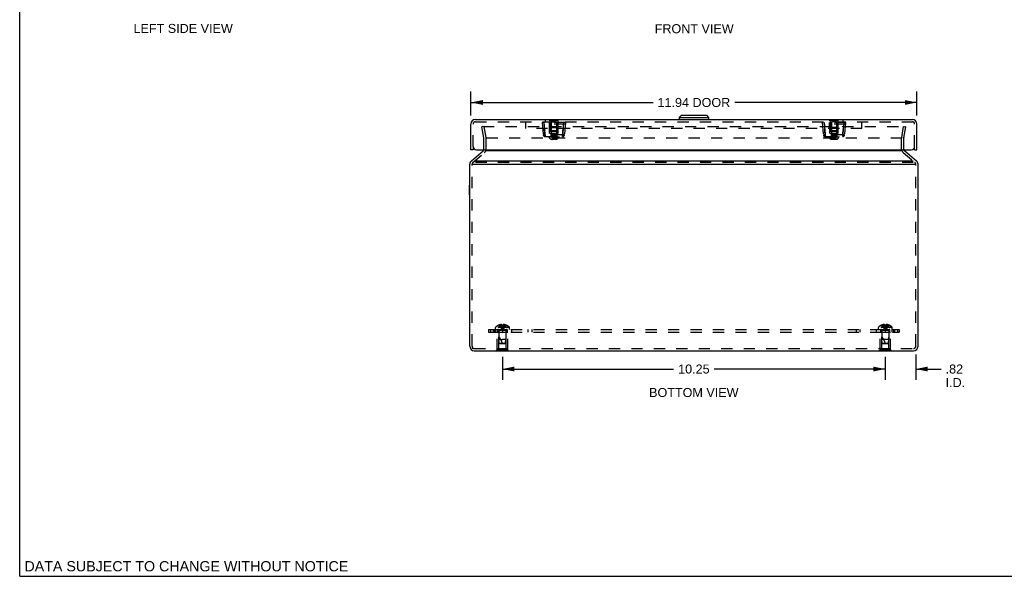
# Model space of a CAD drawing. Header units: inches. Extents: x 0 to 54.6, y 0 to 35.4.
# Tile 1 of 19: x 0 to 26.4, y 0 to 14.9. Entities that reach past the tile are written whole.
import ezdxf

# ---------------------------------------------------------------- set-up
doc = ezdxf.new("R2010")
doc.units = ezdxf.units.IN
doc.header["$LTSCALE"] = 3.005357
doc.header["$MEASUREMENT"] = 0
doc.linetypes.add('HIDDEN', pattern=[0.2, 0.1, -0.1])
doc.layers.get('0').update_dxf_attribs({"linetype": 'CONTINUOUS'})
for name, color, linetype in [('DEFAULT_2', 8, 'HIDDEN'), ('DIMENSIONS', 7, 'CONTINUOUS'), ('DOOR_ASSEMBLY', 7, 'CONTINUOUS'), ('SUBPANEL', 7, 'CONTINUOUS')]:
    doc.layers.add(name, color=color, linetype=linetype)
doc.styles.get("Standard").update_dxf_attribs({"font": 'arial.ttf'})
doc.dimstyles.new('DIMSTYLE_1', dxfattribs={"dimtxt": 0.241071, "dimasz": 0.321429, "dimexe": 0.09, "dimexo": 0.07, "dimgap": 0.0375, "dimtad": 0, "dimtih": 1, "dimtoh": 1, "dimzin": 4, "dimdsep": 46, "dimtxsty": 'Standard', "dimblk": '_FILLED', "dimblk1": '_FILLED', "dimblk2": '_FILLED', "dimcen": 0.09, "dimadec": 3, "dimazin": 1, "dimtfac": 1, "dimtdec": 3, "dimtofl": 0, "dimtmove": 0, "dimatfit": 3, "dimldrblk": '_FILLED', "dimfxl": 0, "dimtolj": 1, "dimtzin": 4, "dimarcsym": 0})

# ---------------------------------------------------------------- blocks, each defined once
blk = doc.blocks.new('_FILLED')
at = {"color": 0, "linetype": 'ByBlock'}
blk.add_solid([(0, 0), (-1, 0.2), (-1, -0.2)], dxfattribs=at)
blk = doc.blocks.new('*D7')
at = {"layer": 'DIMENSIONS', "color": 2, "linetype": 'Continuous'}
for p, q in [((23.175, 5.811), (23.175, 5.257)), ((23.99, 5.931), (23.99, 5.257)), ((23.175, 5.546), (22.532, 5.546)), ((23.99, 5.546), (24.668, 5.546))]:
    blk.add_line(p, q, dxfattribs=at)
at = {"layer": 'DIMENSIONS', "color": 2, "linetype": 'Continuous', "xscale": 0.3214285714, "yscale": 0.3214285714, "zscale": 0.3214285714}
blk.add_blockref('_FILLED', (23.175, 5.546), dxfattribs=at)
at = {"layer": 'DIMENSIONS', "color": 2, "linetype": 'Continuous', "xscale": 0.3214285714, "yscale": 0.3214285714, "zscale": 0.3214285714, "rotation": 180}
blk.add_blockref('_FILLED', (23.99, 5.546), dxfattribs=at)
at = {"layer": 'DIMENSIONS', "color": 2, "linetype": 'Continuous', "insert": (24.789, 5.667), "char_height": 0.2411, "width": 0.52247, "attachment_point": 1, "line_spacing_factor": 0.9}
blk.add_mtext('.82\\PI.D.', dxfattribs=at)
blk = doc.blocks.new('*D13')
at = {"layer": 'DIMENSIONS', "color": 2, "linetype": 'Continuous'}
for p, q in [((12.925, 5.871), (12.925, 5.257)), ((23.175, 5.871), (23.175, 5.257)), ((12.925, 5.546), (17.508, 5.546)), ((23.175, 5.546), (18.592, 5.546))]:
    blk.add_line(p, q, dxfattribs=at)
at = {"layer": 'DIMENSIONS', "color": 2, "linetype": 'Continuous', "xscale": 0.3214285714, "yscale": 0.3214285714, "zscale": 0.3214285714, "rotation": 180}
blk.add_blockref('_FILLED', (12.925, 5.546), dxfattribs=at)
at = {"layer": 'DIMENSIONS', "color": 2, "linetype": 'Continuous', "xscale": 0.3214285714, "yscale": 0.3214285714, "zscale": 0.3214285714}
blk.add_blockref('_FILLED', (23.175, 5.546), dxfattribs=at)
at = {"layer": 'DIMENSIONS', "color": 2, "linetype": 'Continuous', "insert": (18.05, 5.667), "char_height": 0.2411, "width": 0.84241, "attachment_point": 2, "line_spacing_factor": 0.9}
blk.add_mtext('10.25', dxfattribs=at)
blk = doc.blocks.new('*D16')
at = {"layer": 'DIMENSIONS', "color": 2, "linetype": 'Continuous'}
for p, q in [((12.08, 12.326), (12.08, 12.968)), ((24.02, 12.326), (24.02, 12.968)), ((12.08, 12.679), (16.957, 12.679)), ((24.02, 12.679), (19.143, 12.679))]:
    blk.add_line(p, q, dxfattribs=at)
at = {"layer": 'DIMENSIONS', "color": 2, "linetype": 'Continuous', "xscale": 0.3214285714, "yscale": 0.3214285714, "zscale": 0.3214285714, "rotation": 180}
blk.add_blockref('_FILLED', (12.08, 12.679), dxfattribs=at)
at = {"layer": 'DIMENSIONS', "color": 2, "linetype": 'Continuous', "xscale": 0.3214285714, "yscale": 0.3214285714, "zscale": 0.3214285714}
blk.add_blockref('_FILLED', (24.02, 12.679), dxfattribs=at)
at = {"layer": 'DIMENSIONS', "color": 2, "linetype": 'Continuous', "insert": (18.05, 12.799), "char_height": 0.2411, "width": 1.9447, "attachment_point": 2, "line_spacing_factor": 0.9}
blk.add_mtext('11.94 DOOR', dxfattribs=at)

msp = doc.modelspace()

# ---------------------------------------------------------------- linework, layer by layer
at = {"color": 7, "linetype": 'Continuous'}
for p, q in [((0, 0), (0, 35.357)), ((23.988, 11.029), (23.99, 11.029)), ((12.046, 10.207), (12.046, 10.463)), ((12.046, 10.463), (12.05, 10.463)), ((12.046, 10.207), (12.05, 10.207)), ((12.128, 6.088), (12.128, 6.103)), ((12.769, 6.032), (12.769, 6.036)), ((13.081, 6.032), (12.769, 6.032)), ((12.925, 6.032), (12.925, 6.036)), ((13.081, 6.032), (13.081, 6.036)), ((23.019, 6.032), (23.019, 6.036)), ((23.331, 6.032), (23.019, 6.032)), ((23.175, 6.032), (23.175, 6.036)), ((23.331, 6.032), (23.331, 6.036)), ((0, 0), (54.643, 0))]:
    msp.add_line(p, q, dxfattribs=at)
at = {"color": 3, "linetype": 'Continuous'}
for p, q in [((12.093, 11.121), (12.406, 11.384)), ((23.611, 11.384), (12.489, 11.384)), ((23.694, 11.384), (24.007, 11.121)), ((12.175, 11.121), (23.924, 11.121)), ((12.05, 6.156), (12.05, 11.029)), ((12.112, 11.029), (23.988, 11.029)), ((24.05, 6.156), (24.05, 11.029)), ((12.17, 6.036), (23.93, 6.036))]:
    msp.add_line(p, q, dxfattribs=at)
for centre, radius, start, end in [((12.368, 11.43), 0.06, 310, 341.6662), ((23.732, 11.43), 0.06, 198.3338, 230), ((12.17, 11.029), 0.12, 130, 180), ((23.93, 11.029), 0.12, 0, 50), ((12.17, 6.156), 0.12, 180, 270), ((23.93, 6.156), 0.12, 270, 360)]:
    msp.add_arc(centre, radius, start, end, dxfattribs=at)
at = {"layer": 'DEFAULT_2', "color": 8, "linetype": 'HIDDEN'}
for p, q in [((12.433, 12.036), (12.374, 12.026)), ((12.427, 11.729), (12.374, 12.026)), ((12.404, 12.036), (23.696, 12.036)), ((12.486, 11.739), (12.433, 12.036)), ((23.614, 11.739), (23.666, 12.036)), ((23.666, 12.036), (23.725, 12.026)), ((23.673, 11.729), (23.725, 12.026)), ((12.428, 11.43), (12.428, 11.719)), ((12.488, 11.43), (12.488, 11.719)), ((12.499, 11.729), (23.6, 11.729)), ((23.612, 11.43), (23.612, 11.719)), ((23.672, 11.43), (23.672, 11.719)), ((12.131, 11.075), (12.445, 11.338)), ((23.655, 11.338), (23.968, 11.075)), ((23.924, 11.075), (12.175, 11.075)), ((12.11, 11.01), (12.11, 11.029)), ((12.11, 6.182), (12.11, 11.01)), ((23.99, 11.01), (23.99, 11.029)), ((23.99, 6.182), (23.99, 11.01)), ((12.738, 6.607), (12.738, 6.654)), ((13.111, 6.654), (12.738, 6.654)), ((12.738, 6.607), (13.111, 6.607)), ((13.105, 6.668), (12.745, 6.668)), ((12.825, 6.72), (12.826, 6.72)), ((12.827, 6.72), (12.826, 6.72)), ((12.909, 6.72), (12.827, 6.72)), ((12.856, 6.72), (12.856, 6.73)), ((12.89, 6.72), (12.89, 6.735)), ((12.909, 6.72), (12.909, 6.73)), ((12.909, 6.72), (12.912, 6.698)), ((12.909, 6.72), (12.909, 6.72)), ((12.909, 6.72), (12.912, 6.72)), ((12.912, 6.698), (12.914, 6.676)), ((12.914, 6.677), (12.916, 6.656)), ((12.916, 6.656), (12.919, 6.635)), ((12.922, 6.72), (12.925, 6.72)), ((12.925, 6.72), (12.927, 6.72)), ((12.94, 6.72), (12.938, 6.698)), ((12.938, 6.72), (12.94, 6.72)), ((12.94, 6.73), (12.94, 6.72)), ((12.94, 6.72), (12.94, 6.72)), ((13.023, 6.72), (12.94, 6.72)), ((12.96, 6.72), (12.96, 6.735)), ((12.993, 6.72), (12.993, 6.73)), ((13.024, 6.72), (13.023, 6.72)), ((13.024, 6.72), (13.024, 6.72)), ((13.111, 6.607), (13.111, 6.654)), ((23.361, 6.654), (22.988, 6.654)), ((22.988, 6.607), (22.988, 6.654)), ((22.988, 6.607), (23.361, 6.607)), ((23.355, 6.668), (22.995, 6.668)), ((23.076, 6.72), (23.075, 6.72)), ((23.077, 6.72), (23.076, 6.72)), ((23.159, 6.72), (23.077, 6.72)), ((23.106, 6.72), (23.106, 6.73)), ((23.14, 6.72), (23.14, 6.735)), ((23.159, 6.72), (23.159, 6.73)), ((23.162, 6.72), (23.159, 6.72)), ((23.159, 6.72), (23.162, 6.698)), ((23.159, 6.72), (23.159, 6.72)), ((23.162, 6.698), (23.164, 6.676)), ((23.164, 6.677), (23.166, 6.656)), ((23.166, 6.656), (23.169, 6.635)), ((23.175, 6.72), (23.172, 6.72)), ((23.177, 6.72), (23.175, 6.72)), ((23.19, 6.72), (23.188, 6.72)), ((23.19, 6.72), (23.188, 6.698)), ((23.19, 6.73), (23.19, 6.72)), ((23.273, 6.72), (23.19, 6.72)), ((23.19, 6.72), (23.19, 6.72)), ((23.21, 6.72), (23.21, 6.735)), ((23.243, 6.72), (23.243, 6.73)), ((23.274, 6.72), (23.273, 6.72)), ((23.274, 6.72), (23.274, 6.72)), ((23.361, 6.607), (23.361, 6.654)), ((12.785, 6.053), (12.785, 6.532)), ((12.785, 6.532), (13.065, 6.532)), ((12.83, 6.522), (12.82, 6.532)), ((12.83, 6.095), (12.83, 6.522)), ((13.02, 6.522), (12.83, 6.522)), ((12.831, 6.579), (12.831, 6.332)), ((13.019, 6.579), (12.831, 6.579)), ((12.84, 6.242), (12.831, 6.332)), ((12.831, 6.332), (12.925, 6.332)), ((13.019, 6.332), (12.925, 6.332)), ((13.01, 6.242), (13.019, 6.332)), ((13.019, 6.579), (13.019, 6.332)), ((13.02, 6.522), (13.03, 6.532)), ((13.02, 6.095), (13.02, 6.522)), ((13.065, 6.053), (13.065, 6.532)), ((23.035, 6.532), (23.315, 6.532)), ((23.035, 6.053), (23.035, 6.532)), ((23.08, 6.522), (23.07, 6.532)), ((23.27, 6.522), (23.08, 6.522)), ((23.08, 6.095), (23.08, 6.522)), ((23.269, 6.579), (23.081, 6.579)), ((23.081, 6.579), (23.081, 6.332)), ((23.269, 6.332), (23.081, 6.332)), ((23.09, 6.242), (23.081, 6.332)), ((23.26, 6.242), (23.269, 6.332)), ((23.269, 6.579), (23.269, 6.332)), ((23.27, 6.522), (23.28, 6.532)), ((23.27, 6.095), (23.27, 6.522)), ((23.315, 6.053), (23.315, 6.532)), ((12.11, 6.156), (12.11, 6.182)), ((12.17, 6.096), (23.93, 6.096)), ((12.83, 6.095), (13.02, 6.095)), ((12.851, 6.232), (12.84, 6.242)), ((12.84, 6.242), (13.01, 6.242)), ((12.851, 6.232), (12.999, 6.232)), ((12.999, 6.232), (13.01, 6.242)), ((23.08, 6.095), (23.27, 6.095)), ((23.09, 6.242), (23.26, 6.242)), ((23.101, 6.232), (23.09, 6.242)), ((23.101, 6.232), (23.249, 6.232)), ((23.249, 6.232), (23.26, 6.242)), ((23.99, 6.156), (23.99, 6.182)), ((12.769, 6.036), (12.769, 6.053)), ((13.081, 6.053), (12.769, 6.053)), ((12.925, 6.036), (12.925, 6.053)), ((13.081, 6.036), (13.081, 6.053)), ((23.331, 6.053), (23.019, 6.053)), ((23.019, 6.036), (23.019, 6.053)), ((23.175, 6.036), (23.175, 6.053)), ((23.331, 6.036), (23.331, 6.053))]:
    msp.add_line(p, q, dxfattribs=at)
for points in [[(12.404, 12.036), (12.403, 12.036), (12.402, 12.036), (12.402, 12.036), (12.401, 12.036), (12.401, 12.036), (12.4, 12.035), (12.4, 12.035), (12.399, 12.035), (12.399, 12.034), (12.398, 12.034), (12.398, 12.034), (12.397, 12.033), (12.397, 12.033), (12.397, 12.032), (12.396, 12.031), (12.396, 12.031), (12.396, 12.03)], [(12.396, 12.03), (12.396, 12.03), (12.396, 12.029), (12.396, 12.028)], [(12.396, 12.028), (12.396, 12.028), (12.396, 12.028), (12.396, 12.027)], [(23.696, 12.036), (23.697, 12.036), (23.697, 12.036), (23.698, 12.036), (23.699, 12.036), (23.699, 12.036), (23.7, 12.035), (23.7, 12.035), (23.701, 12.035), (23.701, 12.034), (23.702, 12.034), (23.702, 12.034), (23.703, 12.033), (23.703, 12.033), (23.703, 12.032), (23.703, 12.031), (23.704, 12.031), (23.704, 12.03)], [(23.704, 12.03), (23.704, 12.03), (23.704, 12.029), (23.704, 12.028)], [(23.704, 12.028), (23.704, 12.028), (23.704, 12.028), (23.704, 12.027)], [(12.826, 6.72), (12.839, 6.698), (12.854, 6.676), (12.87, 6.656), (12.887, 6.635), (12.905, 6.615), (12.925, 6.596)], [(12.89, 6.735), (12.886, 6.735), (12.882, 6.735), (12.877, 6.734), (12.873, 6.734), (12.869, 6.733), (12.865, 6.732), (12.861, 6.731), (12.856, 6.73)], [(12.856, 6.72), (12.866, 6.698), (12.876, 6.677), (12.887, 6.656), (12.899, 6.635), (12.911, 6.616), (12.925, 6.596)], [(12.909, 6.73), (12.907, 6.731), (12.904, 6.732), (12.902, 6.733), (12.899, 6.734), (12.897, 6.734), (12.895, 6.735), (12.892, 6.735), (12.89, 6.735)], [(12.89, 6.72), (12.895, 6.698), (12.9, 6.677), (12.906, 6.656), (12.912, 6.635), (12.918, 6.616), (12.925, 6.596)], [(12.925, 6.72), (12.922, 6.72), (12.92, 6.72), (12.917, 6.72), (12.915, 6.72), (12.912, 6.72), (12.909, 6.72)], [(12.915, 6.72), (12.917, 6.72), (12.92, 6.72)], [(12.919, 6.635), (12.922, 6.615), (12.925, 6.596)], [(12.919, 6.635), (12.922, 6.616), (12.925, 6.596)], [(12.96, 6.72), (12.955, 6.698), (12.95, 6.677), (12.944, 6.656), (12.938, 6.635), (12.932, 6.616), (12.925, 6.596)], [(12.993, 6.72), (12.984, 6.698), (12.974, 6.677), (12.963, 6.656), (12.951, 6.635), (12.938, 6.616), (12.925, 6.596)], [(13.024, 6.72), (13.01, 6.698), (12.996, 6.676), (12.98, 6.656), (12.963, 6.635), (12.944, 6.615), (12.925, 6.596)], [(12.94, 6.72), (12.938, 6.72), (12.935, 6.72), (12.933, 6.72), (12.93, 6.72), (12.927, 6.72), (12.925, 6.72)], [(12.938, 6.698), (12.936, 6.676), (12.933, 6.656), (12.931, 6.635), (12.928, 6.615), (12.925, 6.596)], [(12.936, 6.677), (12.933, 6.656), (12.931, 6.635), (12.928, 6.616), (12.925, 6.596)], [(12.93, 6.72), (12.933, 6.72), (12.935, 6.72)], [(12.96, 6.735), (12.957, 6.735), (12.955, 6.735), (12.953, 6.734), (12.95, 6.734), (12.948, 6.733), (12.945, 6.732), (12.943, 6.731), (12.94, 6.73)], [(12.993, 6.73), (12.989, 6.731), (12.985, 6.732), (12.981, 6.733), (12.977, 6.734), (12.972, 6.734), (12.968, 6.735), (12.964, 6.735), (12.96, 6.735)], [(23.076, 6.72), (23.089, 6.698), (23.104, 6.676), (23.12, 6.656), (23.137, 6.635), (23.155, 6.615), (23.175, 6.596)], [(23.14, 6.735), (23.136, 6.735), (23.132, 6.735), (23.127, 6.734), (23.123, 6.734), (23.119, 6.733), (23.115, 6.732), (23.111, 6.731), (23.106, 6.73)], [(23.106, 6.72), (23.116, 6.698), (23.126, 6.677), (23.137, 6.656), (23.149, 6.635), (23.161, 6.616), (23.175, 6.596)], [(23.159, 6.73), (23.157, 6.731), (23.154, 6.732), (23.152, 6.733), (23.149, 6.734), (23.147, 6.734), (23.145, 6.735), (23.142, 6.735), (23.14, 6.735)], [(23.14, 6.72), (23.145, 6.698), (23.15, 6.677), (23.156, 6.656), (23.162, 6.635), (23.168, 6.616), (23.175, 6.596)], [(23.159, 6.72), (23.162, 6.72), (23.165, 6.72), (23.167, 6.72), (23.17, 6.72), (23.172, 6.72), (23.175, 6.72)], [(23.17, 6.72), (23.167, 6.72), (23.165, 6.72)], [(23.169, 6.635), (23.172, 6.615), (23.175, 6.596)], [(23.169, 6.635), (23.172, 6.616), (23.175, 6.596)], [(23.175, 6.72), (23.177, 6.72), (23.18, 6.72), (23.183, 6.72), (23.185, 6.72), (23.188, 6.72), (23.19, 6.72)], [(23.21, 6.72), (23.205, 6.698), (23.2, 6.677), (23.194, 6.656), (23.188, 6.635), (23.182, 6.616), (23.175, 6.596)], [(23.243, 6.72), (23.234, 6.698), (23.224, 6.677), (23.213, 6.656), (23.201, 6.635), (23.188, 6.616), (23.175, 6.596)], [(23.274, 6.72), (23.26, 6.698), (23.246, 6.676), (23.23, 6.656), (23.213, 6.635), (23.194, 6.615), (23.175, 6.596)], [(23.188, 6.698), (23.186, 6.676), (23.183, 6.656), (23.181, 6.635), (23.178, 6.615), (23.175, 6.596)], [(23.186, 6.677), (23.183, 6.656), (23.181, 6.635), (23.178, 6.616), (23.175, 6.596)], [(23.185, 6.72), (23.183, 6.72), (23.18, 6.72)], [(23.21, 6.735), (23.207, 6.735), (23.205, 6.735), (23.203, 6.734), (23.2, 6.734), (23.198, 6.733), (23.195, 6.732), (23.193, 6.731), (23.19, 6.73)], [(23.243, 6.73), (23.239, 6.731), (23.235, 6.732), (23.231, 6.733), (23.227, 6.734), (23.222, 6.734), (23.218, 6.735), (23.214, 6.735), (23.21, 6.735)]]:
    msp.add_lwpolyline(points, dxfattribs=at)
for centre, radius, start, end in [((12.368, 11.719), 0.06, 0, 10), ((12.368, 11.719), 0.12, 0, 10), ((23.732, 11.719), 0.12, 170, 180), ((23.732, 11.719), 0.06, 170, 180), ((12.368, 11.43), 0.06, 341.6662, 360), ((12.368, 11.43), 0.12, 310, 360), ((23.732, 11.43), 0.12, 180, 230), ((23.732, 11.43), 0.06, 180, 198.3338), ((12.17, 11.029), 0.06, 130, 180), ((23.93, 11.029), 0.06, 0, 50), ((12.758, 6.654), 0.02, 133.5138, 180), ((12.925, 6.478), 0.262, 112.3613, 133.5138), ((12.803, 6.579), 0.0282, 0, 90), ((12.925, 6.478), 0.261, 105.1941, 112.0894), ((12.925, 6.478), 0.261, 67.9106, 74.8059), ((13.047, 6.579), 0.0282, 90, 180), ((12.925, 6.478), 0.262, 46.4862, 67.6387), ((13.091, 6.654), 0.02, 0, 46.4862), ((23.008, 6.654), 0.02, 133.5138, 180), ((23.175, 6.478), 0.262, 112.3613, 133.5138), ((23.053, 6.579), 0.0282, 0, 90), ((23.175, 6.478), 0.261, 105.1941, 112.0894), ((23.175, 6.478), 0.261, 67.9106, 74.8059), ((23.297, 6.579), 0.0282, 90, 180), ((23.175, 6.478), 0.262, 46.4862, 67.6387), ((23.341, 6.654), 0.02, 0, 46.4862), ((12.38, 6.062), 0.571, 17.3354, 37.8138), ((22.63, 6.062), 0.571, 17.3354, 37.8138), ((12.17, 6.156), 0.06, 180, 270), ((23.93, 6.156), 0.06, 270, 360)]:
    msp.add_arc(centre, radius, start, end, dxfattribs=at)
at = {"layer": 'DOOR_ASSEMBLY', "color": 3, "linetype": 'Continuous'}
for p, q in [((12.2, 12.221), (23.9, 12.221)), ((12.08, 11.411), (12.08, 12.101)), ((24.02, 11.411), (24.02, 12.101)), ((12.23, 11.411), (23.87, 11.411))]:
    msp.add_line(p, q, dxfattribs=at)
at = {"layer": 'DOOR_ASSEMBLY', "color": 8, "linetype": 'HIDDEN'}
for p, q in [((12.2, 12.161), (23.9, 12.161)), ((13.55, 11.98), (13.55, 12.161)), ((13.987, 12.14), (14.016, 11.811)), ((14.612, 12.14), (13.987, 12.14)), ((14.037, 12.14), (14.066, 11.811)), ((14.066, 12.216), (14.066, 12.161)), ((22.034, 12.216), (14.066, 12.216)), ((14.175, 12.221), (14.175, 12.204)), ((14.175, 12.204), (14.425, 12.204)), ((14.187, 11.859), (14.185, 12.14)), ((14.194, 12.204), (14.194, 11.913)), ((14.231, 12.163), (14.231, 11.775)), ((14.369, 12.163), (14.231, 12.163)), ((14.3, 12.221), (14.3, 12.204)), ((14.369, 12.163), (14.369, 11.775)), ((14.406, 12.204), (14.406, 11.913)), ((14.412, 11.859), (14.415, 12.14)), ((14.425, 12.221), (14.425, 12.204)), ((14.563, 12.14), (14.534, 11.811)), ((14.612, 12.14), (14.584, 11.811)), ((22.112, 12.14), (21.487, 12.14)), ((21.487, 12.14), (21.516, 11.811)), ((21.537, 12.14), (21.566, 11.811)), ((21.675, 12.221), (21.675, 12.204)), ((21.675, 12.204), (21.925, 12.204)), ((21.687, 11.859), (21.685, 12.14)), ((21.694, 12.204), (21.694, 11.913)), ((21.869, 12.163), (21.731, 12.163)), ((21.731, 12.163), (21.731, 11.775)), ((21.8, 12.221), (21.8, 12.204)), ((21.869, 12.163), (21.869, 11.775)), ((21.906, 12.204), (21.906, 11.913)), ((21.912, 11.859), (21.915, 12.14)), ((21.925, 12.221), (21.925, 12.204)), ((22.034, 12.216), (22.034, 12.161)), ((22.063, 12.14), (22.034, 11.811)), ((22.112, 12.14), (22.084, 11.811)), ((22.55, 11.98), (22.55, 12.161)), ((12.14, 11.501), (12.14, 12.101)), ((22.55, 11.98), (13.55, 11.98)), ((14.609, 12.098), (13.991, 12.098)), ((14.059, 11.869), (14.056, 11.924)), ((14.194, 11.913), (14.406, 11.913)), ((14.231, 11.923), (14.221, 11.913)), ((14.245, 12.015), (14.231, 12.001)), ((14.369, 12.001), (14.231, 12.001)), ((14.369, 11.923), (14.231, 11.923)), ((14.245, 12.015), (14.355, 12.015)), ((14.355, 12.015), (14.369, 12.001)), ((14.369, 11.923), (14.379, 11.913)), ((14.548, 11.98), (14.546, 11.953)), ((14.546, 11.952), (14.548, 11.98)), ((22.109, 12.098), (21.491, 12.098)), ((21.559, 11.869), (21.556, 11.924)), ((21.694, 11.913), (21.906, 11.913)), ((21.731, 11.923), (21.721, 11.913)), ((21.745, 12.015), (21.731, 12.001)), ((21.869, 12.001), (21.731, 12.001)), ((21.869, 11.923), (21.731, 11.923)), ((21.745, 12.015), (21.855, 12.015)), ((21.855, 12.015), (21.869, 12.001)), ((21.869, 11.923), (21.879, 11.913)), ((22.048, 11.98), (22.046, 11.953)), ((22.046, 11.952), (22.048, 11.98)), ((23.96, 11.501), (23.96, 12.101)), ((14.016, 11.811), (14.017, 11.81)), ((14.062, 11.824), (14.066, 11.765)), ((14.066, 11.765), (14.064, 11.792)), ((14.066, 11.811), (14.066, 11.765)), ((14.534, 11.811), (14.066, 11.811)), ((14.066, 11.765), (14.534, 11.765)), ((14.169, 11.765), (14.169, 11.75)), ((14.431, 11.75), (14.169, 11.75)), ((14.187, 11.859), (14.412, 11.859)), ((14.222, 11.859), (14.222, 11.765)), ((14.369, 11.775), (14.231, 11.775)), ((14.351, 11.692), (14.248, 11.692)), ((14.254, 11.736), (14.254, 11.694)), ((14.346, 11.736), (14.254, 11.736)), ((14.346, 11.694), (14.254, 11.694)), ((14.276, 11.692), (14.277, 11.692)), ((14.276, 11.692), (14.276, 11.692)), ((14.276, 11.692), (14.276, 11.692)), ((14.277, 11.736), (14.277, 11.694)), ((14.277, 11.694), (14.277, 11.694)), ((14.277, 11.694), (14.277, 11.694)), ((14.277, 11.694), (14.277, 11.694)), ((14.277, 11.693), (14.277, 11.693)), ((14.277, 11.693), (14.277, 11.693)), ((14.277, 11.693), (14.277, 11.693)), ((14.323, 11.736), (14.323, 11.694)), ((14.346, 11.736), (14.346, 11.694)), ((14.378, 11.859), (14.378, 11.765)), ((14.431, 11.765), (14.431, 11.75)), ((14.538, 11.824), (14.534, 11.765)), ((14.534, 11.811), (14.534, 11.765)), ((14.534, 11.765), (14.536, 11.792)), ((21.562, 11.824), (21.566, 11.765)), ((21.566, 11.765), (21.564, 11.792)), ((22.034, 11.811), (21.566, 11.811)), ((21.566, 11.811), (21.566, 11.765)), ((21.566, 11.765), (22.034, 11.765)), ((21.669, 11.765), (21.669, 11.75)), ((21.931, 11.75), (21.669, 11.75)), ((21.687, 11.859), (21.912, 11.859)), ((21.722, 11.859), (21.722, 11.765)), ((21.869, 11.775), (21.731, 11.775)), ((21.851, 11.692), (21.748, 11.692)), ((21.846, 11.736), (21.754, 11.736)), ((21.754, 11.736), (21.754, 11.694)), ((21.846, 11.694), (21.754, 11.694)), ((21.776, 11.692), (21.777, 11.692)), ((21.776, 11.692), (21.776, 11.692)), ((21.776, 11.692), (21.776, 11.692)), ((21.777, 11.736), (21.777, 11.694)), ((21.777, 11.694), (21.777, 11.694)), ((21.777, 11.694), (21.777, 11.694)), ((21.777, 11.694), (21.777, 11.694)), ((21.777, 11.693), (21.777, 11.693)), ((21.777, 11.693), (21.777, 11.693)), ((21.777, 11.693), (21.777, 11.693)), ((21.823, 11.736), (21.823, 11.694)), ((21.846, 11.736), (21.846, 11.694)), ((21.878, 11.859), (21.878, 11.765)), ((21.931, 11.765), (21.931, 11.75)), ((22.038, 11.824), (22.034, 11.765)), ((22.034, 11.811), (22.034, 11.765)), ((22.034, 11.765), (22.036, 11.792)), ((12.14, 11.501), (12.14, 11.411)), ((23.96, 11.411), (23.96, 11.501))]:
    msp.add_line(p, q, dxfattribs=at)
at = {"layer": 'DOOR_ASSEMBLY', "color": 7, "linetype": 'Continuous'}
for p, q in [((13.575, 12.225), (13.575, 12.221)), ((13.575, 12.225), (13.831, 12.225)), ((13.831, 12.225), (13.831, 12.221)), ((14.175, 12.225), (14.175, 12.221)), ((14.175, 12.225), (14.425, 12.225)), ((14.3, 12.225), (14.3, 12.221)), ((14.425, 12.225), (14.425, 12.221)), ((17.715, 12.339), (17.656, 12.28)), ((17.656, 12.28), (17.656, 12.221)), ((17.656, 12.28), (18.444, 12.28)), ((17.715, 12.339), (18.385, 12.339)), ((18.385, 12.339), (18.444, 12.28)), ((18.444, 12.28), (18.444, 12.221)), ((21.675, 12.225), (21.925, 12.225)), ((21.675, 12.225), (21.675, 12.221)), ((21.8, 12.225), (21.8, 12.221)), ((21.925, 12.225), (21.925, 12.221)), ((12.14, 11.411), (12.08, 11.411)), ((23.96, 11.411), (24.02, 11.411))]:
    msp.add_line(p, q, dxfattribs=at)
at = {"layer": 'DOOR_ASSEMBLY', "color": 8, "linetype": 'HIDDEN'}
for points in [[(14.052, 11.98), (14.054, 11.953), (14.056, 11.925)], [(14.059, 11.87), (14.054, 11.952), (14.052, 11.98)], [(14.059, 11.87), (14.061, 11.846), (14.062, 11.824)], [(14.062, 11.824), (14.061, 11.845), (14.059, 11.869)], [(14.546, 11.953), (14.542, 11.897), (14.541, 11.87), (14.539, 11.846), (14.538, 11.824)], [(14.538, 11.824), (14.539, 11.845), (14.541, 11.869), (14.544, 11.924)], [(21.552, 11.98), (21.554, 11.953), (21.556, 11.925)], [(21.559, 11.87), (21.554, 11.952), (21.552, 11.98)], [(21.559, 11.87), (21.561, 11.846), (21.562, 11.824)], [(21.562, 11.824), (21.561, 11.845), (21.559, 11.869)], [(22.046, 11.953), (22.042, 11.897), (22.041, 11.87), (22.039, 11.846), (22.038, 11.824)], [(22.038, 11.824), (22.039, 11.845), (22.041, 11.869), (22.044, 11.924)], [(14.031, 11.809), (14.027, 11.809), (14.023, 11.809), (14.02, 11.809), (14.018, 11.81), (14.017, 11.81)], [(14.066, 11.811), (14.06, 11.81), (14.053, 11.81), (14.047, 11.809), (14.041, 11.809), (14.036, 11.809), (14.031, 11.809)], [(14.033, 11.778), (14.037, 11.775), (14.05, 11.768), (14.064, 11.766), (14.066, 11.766)], [(14.064, 11.792), (14.063, 11.806), (14.062, 11.824)], [(14.251, 11.692), (14.252, 11.692), (14.252, 11.692), (14.252, 11.692), (14.252, 11.692), (14.252, 11.692), (14.252, 11.692), (14.253, 11.692), (14.253, 11.692), (14.253, 11.692), (14.253, 11.692), (14.253, 11.692), (14.253, 11.693), (14.253, 11.693), (14.253, 11.693), (14.254, 11.693), (14.254, 11.693), (14.254, 11.693), (14.254, 11.693), (14.254, 11.693), (14.254, 11.693), (14.254, 11.694), (14.254, 11.694), (14.254, 11.694), (14.254, 11.694), (14.254, 11.694), (14.254, 11.694), (14.254, 11.694), (14.254, 11.694)], [(14.254, 11.736), (14.257, 11.737), (14.259, 11.738), (14.262, 11.739), (14.264, 11.739), (14.267, 11.74), (14.269, 11.741), (14.272, 11.742), (14.275, 11.742), (14.277, 11.743), (14.28, 11.743), (14.282, 11.743), (14.285, 11.744), (14.287, 11.744), (14.29, 11.744), (14.292, 11.745), (14.295, 11.745), (14.297, 11.745), (14.3, 11.745)], [(14.276, 11.692), (14.276, 11.692), (14.276, 11.692), (14.276, 11.692), (14.276, 11.692), (14.276, 11.692), (14.276, 11.692), (14.276, 11.692), (14.276, 11.692), (14.276, 11.692)], [(14.276, 11.692), (14.276, 11.692), (14.276, 11.692), (14.276, 11.692), (14.276, 11.692), (14.276, 11.692), (14.276, 11.692)], [(14.277, 11.736), (14.278, 11.737), (14.28, 11.738), (14.281, 11.739), (14.282, 11.739), (14.283, 11.74), (14.285, 11.741), (14.286, 11.742), (14.287, 11.742), (14.288, 11.743), (14.29, 11.743), (14.291, 11.743), (14.292, 11.744), (14.294, 11.744), (14.295, 11.744), (14.296, 11.745), (14.297, 11.745), (14.299, 11.745), (14.3, 11.745)], [(14.277, 11.693), (14.277, 11.694), (14.277, 11.694), (14.277, 11.694)], [(14.277, 11.693), (14.277, 11.693), (14.277, 11.694)], [(14.277, 11.694), (14.277, 11.694), (14.277, 11.694)], [(14.277, 11.693), (14.277, 11.693), (14.277, 11.693), (14.277, 11.693)], [(14.277, 11.692), (14.277, 11.693), (14.277, 11.693), (14.277, 11.693)], [(14.323, 11.736), (14.321, 11.737), (14.32, 11.738), (14.319, 11.739), (14.318, 11.739), (14.316, 11.74), (14.315, 11.741), (14.314, 11.742), (14.313, 11.742), (14.311, 11.743), (14.31, 11.743), (14.309, 11.743), (14.307, 11.744), (14.306, 11.744), (14.305, 11.744), (14.304, 11.745), (14.302, 11.745), (14.301, 11.745), (14.3, 11.745)], [(14.346, 11.736), (14.343, 11.737), (14.34, 11.738), (14.338, 11.739), (14.335, 11.739), (14.333, 11.74), (14.33, 11.741), (14.328, 11.742), (14.325, 11.742), (14.323, 11.743), (14.32, 11.743), (14.318, 11.743), (14.315, 11.744), (14.313, 11.744), (14.31, 11.744), (14.307, 11.745), (14.305, 11.745), (14.302, 11.745), (14.3, 11.745)], [(14.324, 11.692), (14.324, 11.692), (14.324, 11.692), (14.324, 11.692), (14.324, 11.692), (14.324, 11.692), (14.324, 11.692), (14.324, 11.692), (14.323, 11.692), (14.323, 11.692), (14.323, 11.692), (14.323, 11.692), (14.323, 11.693), (14.323, 11.693), (14.323, 11.693), (14.323, 11.693), (14.323, 11.693), (14.323, 11.693), (14.323, 11.693), (14.323, 11.693), (14.323, 11.693), (14.323, 11.694), (14.323, 11.694), (14.323, 11.694), (14.323, 11.694), (14.323, 11.694), (14.323, 11.694), (14.323, 11.694), (14.323, 11.694)], [(14.348, 11.692), (14.348, 11.692), (14.348, 11.692), (14.348, 11.692), (14.348, 11.692), (14.347, 11.692), (14.347, 11.692), (14.347, 11.692), (14.347, 11.692), (14.347, 11.692), (14.347, 11.692), (14.347, 11.692), (14.347, 11.693), (14.346, 11.693), (14.346, 11.693), (14.346, 11.693), (14.346, 11.693), (14.346, 11.693), (14.346, 11.693), (14.346, 11.693), (14.346, 11.693), (14.346, 11.694), (14.346, 11.694), (14.346, 11.694), (14.346, 11.694), (14.346, 11.694), (14.346, 11.694), (14.346, 11.694), (14.346, 11.694)], [(14.569, 11.809), (14.564, 11.809), (14.559, 11.809), (14.553, 11.809), (14.547, 11.81), (14.54, 11.81), (14.534, 11.811)], [(14.534, 11.766), (14.536, 11.766), (14.549, 11.768), (14.562, 11.775), (14.567, 11.778)], [(14.536, 11.792), (14.536, 11.806), (14.538, 11.824)], [(14.584, 11.811), (14.583, 11.81), (14.582, 11.81), (14.58, 11.809), (14.577, 11.809), (14.573, 11.809), (14.569, 11.809)], [(21.531, 11.809), (21.527, 11.809), (21.523, 11.809), (21.52, 11.809), (21.518, 11.81), (21.517, 11.81), (21.516, 11.811)], [(21.566, 11.811), (21.56, 11.81), (21.553, 11.81), (21.547, 11.809), (21.541, 11.809), (21.536, 11.809), (21.531, 11.809)], [(21.533, 11.778), (21.537, 11.775), (21.55, 11.768), (21.564, 11.766), (21.566, 11.766)], [(21.564, 11.792), (21.563, 11.806), (21.562, 11.824)], [(21.751, 11.692), (21.752, 11.692), (21.752, 11.692), (21.752, 11.692), (21.752, 11.692), (21.752, 11.692), (21.752, 11.692), (21.753, 11.692), (21.753, 11.692), (21.753, 11.692), (21.753, 11.692), (21.753, 11.692), (21.753, 11.693), (21.753, 11.693), (21.753, 11.693), (21.754, 11.693), (21.754, 11.693), (21.754, 11.693), (21.754, 11.693), (21.754, 11.693), (21.754, 11.693), (21.754, 11.694), (21.754, 11.694), (21.754, 11.694), (21.754, 11.694), (21.754, 11.694), (21.754, 11.694), (21.754, 11.694), (21.754, 11.694)], [(21.754, 11.736), (21.757, 11.737), (21.759, 11.738), (21.762, 11.739), (21.764, 11.739), (21.767, 11.74), (21.769, 11.741), (21.772, 11.742), (21.775, 11.742), (21.777, 11.743), (21.78, 11.743), (21.782, 11.743), (21.785, 11.744), (21.787, 11.744), (21.79, 11.744), (21.792, 11.745), (21.795, 11.745), (21.797, 11.745), (21.8, 11.745)], [(21.776, 11.692), (21.776, 11.692), (21.776, 11.692), (21.776, 11.692), (21.776, 11.692), (21.776, 11.692), (21.776, 11.692)], [(21.776, 11.692), (21.776, 11.692), (21.776, 11.692), (21.776, 11.692), (21.776, 11.692), (21.776, 11.692), (21.776, 11.692), (21.776, 11.692), (21.776, 11.692), (21.776, 11.692)], [(21.777, 11.736), (21.778, 11.737), (21.78, 11.738), (21.781, 11.739), (21.782, 11.739), (21.783, 11.74), (21.785, 11.741), (21.786, 11.742), (21.787, 11.742), (21.788, 11.743), (21.79, 11.743), (21.791, 11.743), (21.792, 11.744), (21.794, 11.744), (21.795, 11.744), (21.796, 11.745), (21.797, 11.745), (21.799, 11.745), (21.8, 11.745)], [(21.777, 11.693), (21.777, 11.694), (21.777, 11.694), (21.777, 11.694)], [(21.777, 11.693), (21.777, 11.693), (21.777, 11.694)], [(21.777, 11.694), (21.777, 11.694), (21.777, 11.694)], [(21.777, 11.692), (21.777, 11.693), (21.777, 11.693), (21.777, 11.693)], [(21.777, 11.693), (21.777, 11.693), (21.777, 11.693), (21.777, 11.693), (21.777, 11.693)], [(21.846, 11.736), (21.843, 11.737), (21.84, 11.738), (21.838, 11.739), (21.835, 11.739), (21.833, 11.74), (21.83, 11.741), (21.828, 11.742), (21.825, 11.742), (21.823, 11.743), (21.82, 11.743), (21.818, 11.743), (21.815, 11.744), (21.813, 11.744), (21.81, 11.744), (21.807, 11.745), (21.805, 11.745), (21.802, 11.745), (21.8, 11.745)], [(21.823, 11.736), (21.821, 11.737), (21.82, 11.738), (21.819, 11.739), (21.818, 11.739), (21.816, 11.74), (21.815, 11.741), (21.814, 11.742), (21.813, 11.742), (21.811, 11.743), (21.81, 11.743), (21.809, 11.743), (21.807, 11.744), (21.806, 11.744), (21.805, 11.744), (21.804, 11.745), (21.802, 11.745), (21.801, 11.745), (21.8, 11.745)], [(21.824, 11.692), (21.824, 11.692), (21.824, 11.692), (21.824, 11.692), (21.824, 11.692), (21.824, 11.692), (21.824, 11.692), (21.824, 11.692), (21.823, 11.692), (21.823, 11.692), (21.823, 11.692), (21.823, 11.692), (21.823, 11.693), (21.823, 11.693), (21.823, 11.693), (21.823, 11.693), (21.823, 11.693), (21.823, 11.693), (21.823, 11.693), (21.823, 11.693), (21.823, 11.693), (21.823, 11.694), (21.823, 11.694), (21.823, 11.694), (21.823, 11.694), (21.823, 11.694), (21.823, 11.694), (21.823, 11.694), (21.823, 11.694)], [(21.848, 11.692), (21.848, 11.692), (21.848, 11.692), (21.848, 11.692), (21.848, 11.692), (21.847, 11.692), (21.847, 11.692), (21.847, 11.692), (21.847, 11.692), (21.847, 11.692), (21.847, 11.692), (21.847, 11.692), (21.847, 11.693), (21.846, 11.693), (21.846, 11.693), (21.846, 11.693), (21.846, 11.693), (21.846, 11.693), (21.846, 11.693), (21.846, 11.693), (21.846, 11.693), (21.846, 11.694), (21.846, 11.694), (21.846, 11.694), (21.846, 11.694), (21.846, 11.694), (21.846, 11.694), (21.846, 11.694), (21.846, 11.694)], [(22.069, 11.809), (22.064, 11.809), (22.059, 11.809), (22.053, 11.809), (22.047, 11.81), (22.04, 11.81), (22.034, 11.811)], [(22.034, 11.766), (22.036, 11.766), (22.049, 11.768), (22.062, 11.775), (22.067, 11.778)], [(22.036, 11.792), (22.036, 11.806), (22.038, 11.824)], [(22.084, 11.811), (22.083, 11.81), (22.082, 11.81), (22.08, 11.809), (22.077, 11.809), (22.073, 11.809), (22.069, 11.809)]]:
    msp.add_lwpolyline(points, dxfattribs=at)
at = {"layer": 'DOOR_ASSEMBLY', "color": 3, "linetype": 'Continuous'}
for centre, radius, start, end in [((12.2, 12.101), 0.12, 90, 180), ((23.9, 12.101), 0.12, 0, 90), ((12.23, 11.501), 0.09, 180, 270), ((23.87, 11.501), 0.09, 270, 360)]:
    msp.add_arc(centre, radius, start, end, dxfattribs=at)
at = {"layer": 'DOOR_ASSEMBLY', "color": 8, "linetype": 'HIDDEN'}
for centre, radius, start, end in [((12.2, 12.101), 0.06, 90, 180), ((23.9, 12.101), 0.06, 0, 90), ((14.066, 11.815), 0.05, 185, 270), ((14.248, 11.776), 0.0836, 197.8323, 270), ((14.221, 11.775), 0.01, 270, 360), ((14.351, 11.776), 0.0836, 270, 342.1677), ((14.379, 11.775), 0.01, 180, 270), ((14.534, 11.815), 0.05, 270, 355), ((21.566, 11.815), 0.05, 185, 270), ((21.748, 11.776), 0.0836, 197.8323, 270), ((21.721, 11.775), 0.01, 270, 360), ((21.851, 11.776), 0.0836, 270, 342.1677), ((21.879, 11.775), 0.01, 180, 270), ((22.034, 11.815), 0.05, 270, 355)]:
    msp.add_arc(centre, radius, start, end, dxfattribs=at)
at = {"layer": 'SUBPANEL', "color": 8, "linetype": 'HIDDEN'}
for p, q in [((12.55, 6.607), (12.55, 6.532)), ((12.55, 6.607), (23.55, 6.607)), ((12.602, 6.607), (12.602, 6.532)), ((12.675, 6.607), (12.675, 6.532)), ((12.704, 6.607), (12.704, 6.532)), ((12.744, 6.532), (12.744, 6.607)), ((12.8, 6.532), (12.8, 6.607)), ((12.816, 6.532), (12.816, 6.607)), ((12.925, 6.607), (12.925, 6.532)), ((13.034, 6.532), (13.034, 6.607)), ((13.05, 6.607), (13.05, 6.532)), ((13.167, 6.607), (13.167, 6.532)), ((13.606, 6.607), (13.606, 6.532)), ((13.708, 6.607), (13.708, 6.532)), ((22.392, 6.607), (22.392, 6.532)), ((22.493, 6.607), (22.493, 6.532)), ((22.933, 6.607), (22.933, 6.532)), ((23.05, 6.607), (23.05, 6.532)), ((23.066, 6.532), (23.066, 6.607)), ((23.175, 6.607), (23.175, 6.532)), ((23.284, 6.532), (23.284, 6.607)), ((23.3, 6.532), (23.3, 6.607)), ((23.356, 6.532), (23.356, 6.607)), ((23.396, 6.607), (23.396, 6.532)), ((23.425, 6.607), (23.425, 6.532)), ((23.498, 6.607), (23.498, 6.532)), ((23.55, 6.607), (23.55, 6.532)), ((12.55, 6.532), (23.55, 6.532))]:
    msp.add_line(p, q, dxfattribs=at)

# ---------------------------------------------------------------- texts
at = {"layer": 'DIMENSIONS', "color": 2, "linetype": 'Continuous', "attachment_point": 2, "line_spacing_factor": 0.9}
for s, insert, char_height, width in [('LEFT SIDE VIEW', (4.377, 14.78), 0.24107, 2.65089), ('FRONT VIEW', (18.058, 14.773), 0.2411, 2.1096), ('BOTTOM VIEW', (18.048, 5.038), 0.24107, 2.38921), ('DATA SUBJECT TO CHANGE WITHOUT NOTICE', (4.462, 0.406), 0.27321, 8.65551)]:
    msp.add_mtext(s, dxfattribs=dict(at, insert=insert, char_height=char_height, width=width))

# ---------------------------------------------------------------- dimensions: what is measured, and where the dimension line sits
at = {"layer": 'DIMENSIONS', "color": 2, "linetype": 'Continuous'}
dim = msp.add_linear_dim(base=(24.02, 12.679), p1=(12.08, 12.256), p2=(24.02, 12.256), text='<> DOOR', dimstyle='DIMSTYLE_1', dxfattribs=at)
dim.commit()
dim.dimension.update_dxf_attribs({"geometry": '*D16', "text_midpoint": (18.05, 12.679), "dimtype": 160})
dim = msp.add_linear_dim(base=(12.925, 5.546), p1=(23.175, 5.941), p2=(12.925, 5.941), angle=180, dimstyle='DIMSTYLE_1', dxfattribs=at)
dim.commit()
dim.dimension.update_dxf_attribs({"geometry": '*D13', "text_midpoint": (18.061, 5.545), "dimtype": 160})
dim = msp.add_linear_dim(base=(23.174886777, 5.546077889), p1=(23.989886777, 6.001006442), p2=(23.174886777, 5.186792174), angle=180, text='<>\\PI.D.', dimstyle='DIMSTYLE_1', dxfattribs=at)
dim.commit()
dim.dimension.update_dxf_attribs({"geometry": '*D7', "text_midpoint": (25.050141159, 5.365274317), "dimtype": 160})

doc.saveas('drawing.dxf')
